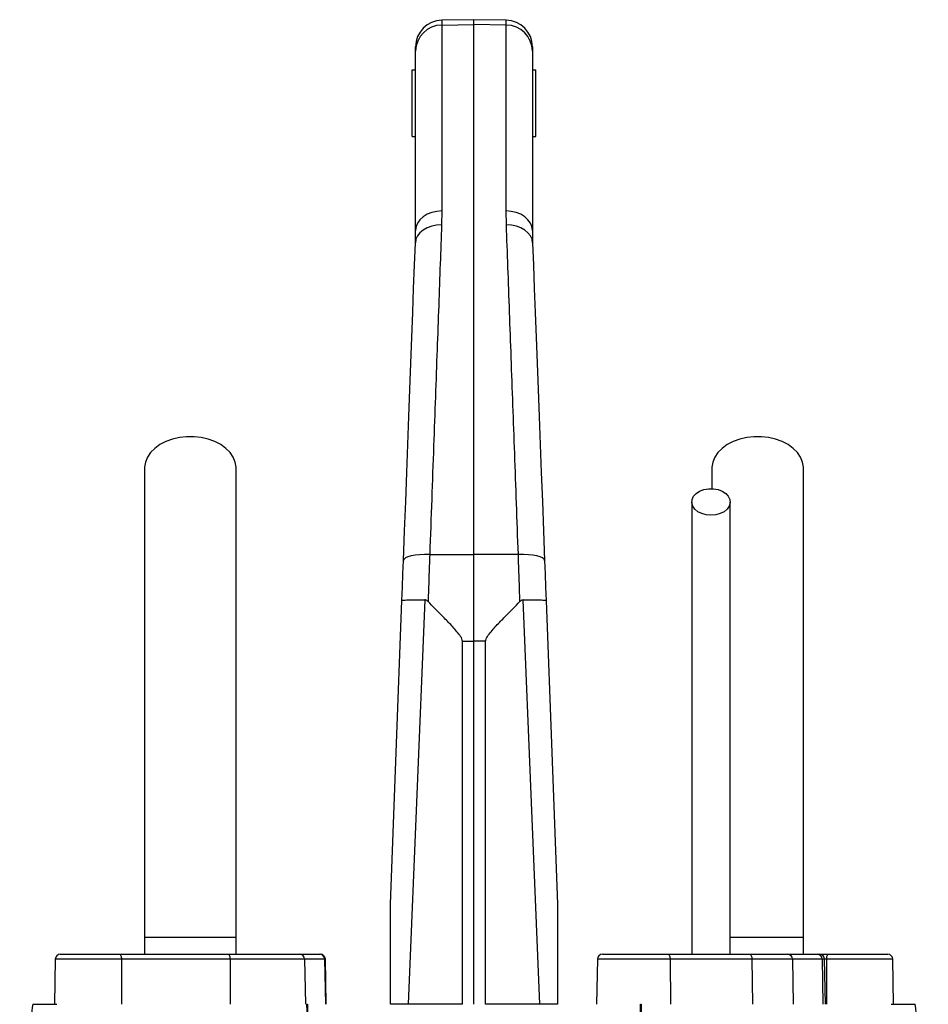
# Model space of a CAD drawing. Header units: millimetres. Extents: x 6 to 730, y 11 to 2128.
# Tile 9 of 9: x 292 to 564, y 1833 to 2128. Entities that reach past the tile are written whole.
import ezdxf

# ---------------------------------------------------------------- set-up
doc = ezdxf.new("R2010")
doc.units = ezdxf.units.MM

msp = doc.modelspace()

# ---------------------------------------------------------------- linework, layer by layer
at = {"color": 7, "linetype": 'Continuous', "lineweight": 25}
for p, q in [((427.91, 2128.26), (418.27, 2128.1)), ((437.55, 2128.1), (427.91, 2128.26)), ((427.91, 2126.83), (427.91, 2128.26)), ((418.27, 2126.67), (427.91, 2126.83)), ((418.27, 2126.67), (418.27, 2070.97)), ((427.91, 1968.08), (427.91, 2126.83)), ((437.55, 2126.67), (427.91, 2126.83)), ((437.55, 2070.97), (437.55, 2126.67)), ((410.41, 2118.81), (410.41, 2120.1)), ((410.41, 2065.14), (410.41, 2118.81)), ((445.41, 2120.1), (445.41, 2118.81)), ((445.41, 2118.81), (445.41, 2065.14)), ((409.41, 2093.26), (409.41, 2113.26)), ((409.41, 2113.26), (410.41, 2113.26)), ((445.41, 2113.26), (446.41, 2113.26)), ((446.41, 2093.26), (446.41, 2113.26)), ((409.41, 2093.26), (410.41, 2093.26)), ((445.41, 2093.26), (446.41, 2093.26)), ((418.27, 2070.97), (418.2, 2066.77)), ((437.63, 2066.77), (437.55, 2070.97)), ((410.34, 2061.39), (410.41, 2065.14)), ((445.41, 2065.14), (445.48, 2061.39)), ((499.16, 1993.78), (499.16, 1987.76)), ((414.63, 1968.02), (427.91, 1968.08)), ((427.91, 1942.03), (427.91, 1968.08)), ((441.2, 1968.02), (427.91, 1968.08)), ((424.42, 1942.03), (427.91, 1942.03)), ((424.42, 1833.26), (424.42, 1942.03)), ((427.91, 1833.26), (427.91, 1942.03)), ((431.4, 1942.03), (427.91, 1942.03)), ((431.4, 1833.26), (431.4, 1942.03)), ((329.16, 1853.26), (329.16, 1848.26)), ((356.66, 1853.26), (329.16, 1853.26)), ((356.66, 1848.26), (356.66, 1853.26)), ((526.66, 1853.26), (504.6, 1853.26)), ((526.66, 1848.26), (526.66, 1853.26)), ((302.44, 1846.79), (302.2, 1833.26)), ((303.94, 1848.26), (321.74, 1848.26)), ((321.74, 1848.26), (354.29, 1848.26)), ((322.25, 1846.79), (322.33, 1833.26)), ((354.8, 1846.79), (322.25, 1846.79)), ((354.29, 1848.26), (375.67, 1848.26)), ((354.8, 1846.79), (354.88, 1833.26)), ((377.15, 1846.79), (354.8, 1846.79)), ((375.67, 1848.26), (381.69, 1848.26)), ((377.15, 1846.79), (377.38, 1833.26)), ((383.16, 1846.79), (377.15, 1846.79)), ((381.69, 1848.26), (381.89, 1848.26)), ((383.16, 1846.79), (383.4, 1833.26)), ((383.62, 1833.26), (383.39, 1846.79)), ((464.87, 1846.79), (464.63, 1833.26)), ((466.37, 1848.26), (485.96, 1848.26)), ((485.96, 1848.26), (510.49, 1848.26)), ((486.67, 1846.79), (486.78, 1833.26)), ((511.2, 1846.79), (486.67, 1846.79)), ((510.49, 1848.26), (521.92, 1848.26)), ((511.2, 1846.79), (511.32, 1833.26)), ((523.35, 1846.79), (511.2, 1846.79)), ((521.92, 1848.26), (530.78, 1848.26)), ((523.35, 1846.79), (523.57, 1833.26)), ((532.2, 1846.79), (523.35, 1846.79)), ((530.78, 1848.26), (531.46, 1848.26)), ((531.46, 1848.26), (534.09, 1848.26)), ((532.2, 1846.79), (532.42, 1833.26)), ((533.2, 1833.26), (532.96, 1846.79)), ((533.58, 1846.79), (533.49, 1833.26)), ((534.09, 1848.26), (551.89, 1848.26)), ((553.62, 1833.26), (553.39, 1846.79)), ((296.89, 1833.26), (302.91, 1833.26)), ((377.81, 1833.26), (378.02, 1833.26)), ((424.42, 1833.26), (408.22, 1833.26)), ((447.61, 1833.26), (431.4, 1833.26)), ((477.81, 1833.26), (478.01, 1833.26)), ((552.91, 1833.26), (558.93, 1833.26))]:
    msp.add_line(p, q, dxfattribs=at)
at = {"color": 8, "linetype": 'Continuous', "lineweight": 25}
for p, q in [((418.27, 2128.1), (418.27, 2126.67)), ((437.55, 2126.67), (437.55, 2128.1)), ((322.25, 1846.79), (302.44, 1846.79)), ((383.39, 1846.79), (383.16, 1846.79)), ((486.67, 1846.79), (464.87, 1846.79)), ((532.96, 1846.79), (532.2, 1846.79)), ((533.58, 1846.79), (532.96, 1846.79)), ((553.39, 1846.79), (533.58, 1846.79))]:
    msp.add_line(p, q, dxfattribs=at)
at = {"color": 7, "linetype": 'Continuous', "lineweight": 25, "flags": 128}
for points in [[(418.27, 2070.97), (416.73, 2070.84), (415.26, 2070.5), (413.9, 2069.95), (412.71, 2069.23), (411.73, 2068.35), (411.01, 2067.35), (410.56, 2066.26), (410.41, 2065.14)], [(445.41, 2065.14), (445.26, 2066.26), (444.82, 2067.35), (444.09, 2068.35), (443.12, 2069.23), (441.93, 2069.95), (440.57, 2070.5), (439.09, 2070.84), (437.55, 2070.97)], [(418.2, 2066.77), (416.68, 2066.67), (415.23, 2066.38), (413.89, 2065.89), (412.71, 2065.23), (411.73, 2064.41), (411, 2063.48), (410.53, 2062.46), (410.34, 2061.39)], [(445.48, 2061.39), (445.3, 2062.46), (444.83, 2063.48), (444.09, 2064.41), (443.12, 2065.23), (441.94, 2065.89), (440.6, 2066.38), (439.14, 2066.67), (437.63, 2066.77)], [(406.77, 1966.24), (407.11, 1975.14), (407.44, 1983.91), (407.76, 1992.55), (408.08, 2001.03), (408.39, 2009.34), (408.7, 2017.46), (408.99, 2025.38), (409.28, 2033.08), (409.56, 2040.54), (409.83, 2047.76), (410.09, 2054.71), (410.34, 2061.39)], [(445.48, 2061.39), (445.73, 2054.71), (445.99, 2047.76), (446.27, 2040.54), (446.55, 2033.08), (446.83, 2025.38), (447.13, 2017.46), (447.44, 2009.34), (447.75, 2001.03), (448.06, 1992.55), (448.39, 1983.91), (448.72, 1975.14), (449.05, 1966.24)], [(356.66, 1993.78), (356.65, 1994.16), (356.39, 1995.69), (355.77, 1997.17), (354.82, 1998.56), (353.56, 1999.83), (352.03, 2000.94), (350.26, 2001.87), (348.3, 2002.58), (346.2, 2003.07), (344.02, 2003.32), (341.81, 2003.32), (339.62, 2003.07), (337.52, 2002.58), (335.56, 2001.87), (333.8, 2000.94), (332.26, 1999.83), (331.01, 1998.56), (330.06, 1997.17), (329.44, 1995.69), (329.17, 1994.16), (329.16, 1993.78)], [(526.66, 1993.78), (526.65, 1994.16), (526.39, 1995.69), (525.77, 1997.17), (524.82, 1998.56), (523.56, 1999.83), (522.03, 2000.94), (520.26, 2001.87), (518.3, 2002.58), (516.2, 2003.07), (514.02, 2003.32), (511.81, 2003.32), (509.62, 2003.07), (507.52, 2002.58), (505.56, 2001.87), (503.8, 2000.94), (502.26, 1999.83), (501.01, 1998.56), (500.06, 1997.17), (499.44, 1995.69), (499.17, 1994.16), (499.16, 1993.78)], [(498.91, 1979.78), (497.48, 1979.9), (496.14, 1980.27), (494.98, 1980.86), (494.06, 1981.63), (493.44, 1982.54), (493.17, 1983.53), (493.26, 1984.53), (493.71, 1985.48), (494.48, 1986.33), (495.53, 1987.02), (496.8, 1987.5), (498.19, 1987.75), (499.63, 1987.75), (501.03, 1987.5), (502.29, 1987.02), (503.34, 1986.33), (504.12, 1985.48), (504.56, 1984.53), (504.65, 1983.53), (504.38, 1982.54), (503.77, 1981.63), (502.85, 1980.86), (501.68, 1980.27), (500.34, 1979.9), (498.91, 1979.78)], [(414.63, 1968.02), (413.1, 1968.03), (411.63, 1967.96), (410.28, 1967.81), (409.09, 1967.6), (408.12, 1967.32), (407.39, 1967), (406.94, 1966.63), (406.77, 1966.24)], [(449.05, 1966.24), (448.89, 1966.63), (448.43, 1967), (447.71, 1967.32), (446.73, 1967.6), (445.55, 1967.81), (444.2, 1967.96), (442.73, 1968.03), (441.2, 1968.02)], [(406.32, 1954.2), (406.48, 1958.25), (406.63, 1962.26), (406.77, 1966.24)], [(449.05, 1966.24), (449.2, 1962.26), (449.35, 1958.25), (449.5, 1954.2)], [(402.91, 1863.26), (404.62, 1908.66), (406.32, 1954.2)], [(413.16, 1954.43), (410.68, 1893.71), (408.22, 1833.26)], [(447.61, 1833.26), (445.14, 1893.71), (442.67, 1954.43)], [(449.5, 1954.2), (451.21, 1908.66), (452.91, 1863.26)], [(321.74, 1848.26), (321.84, 1848.24), (321.93, 1848.15), (322.02, 1848.02), (322.1, 1847.83), (322.16, 1847.61), (322.21, 1847.36), (322.24, 1847.08), (322.25, 1846.79)], [(354.29, 1848.26), (354.39, 1848.24), (354.48, 1848.15), (354.57, 1848.02), (354.65, 1847.83), (354.71, 1847.61), (354.76, 1847.36), (354.79, 1847.08), (354.8, 1846.79)], [(485.96, 1848.26), (486.09, 1848.24), (486.23, 1848.15), (486.35, 1848.02), (486.46, 1847.83), (486.55, 1847.61), (486.61, 1847.36), (486.66, 1847.08), (486.67, 1846.79)], [(510.49, 1848.26), (510.63, 1848.24), (510.76, 1848.15), (510.88, 1848.02), (510.99, 1847.83), (511.08, 1847.61), (511.14, 1847.36), (511.19, 1847.08), (511.2, 1846.79)], [(533.58, 1846.79), (533.59, 1847.08), (533.62, 1847.36), (533.66, 1847.61), (533.73, 1847.83), (533.81, 1848.02), (533.89, 1848.15), (533.99, 1848.24), (534.09, 1848.26)]]:
    msp.add_lwpolyline(points, dxfattribs=at)
at = {"color": 7, "linetype": 'Continuous', "lineweight": 25}
for centre, radius, start, end in [((418.41, 2120.1), 8, 91, 180), ((437.41, 2120.1), 8, 0, 89), ((418.34, 2118.74), 7.93, 90.4758, 179.4906), ((437.49, 2118.74), 7.93, 0.5094, 89.5242), ((303.94, 1846.76), 1.5, 90, 179), ((375.66, 1846.78), 1.49, 0.5516, 89.568), ((381.68, 1846.78), 1.49, 0.5515, 89.5682), ((381.89, 1846.76), 1.5, 1, 90), ((466.37, 1846.76), 1.5, 90, 179), ((521.89, 1846.8), 1.46, 359.4836, 88.477), ((530.74, 1846.8), 1.46, 359.4842, 88.4767), ((531.46, 1846.76), 1.5, 1, 90), ((551.89, 1846.76), 1.5, 1, 90)]:
    msp.add_arc(centre, radius, start, end, dxfattribs=at)
for points, knots in [([(418.2, 2066.77), (418.06, 2062.93), (417.78, 2055.23), (417.33, 2042.7), (416.85, 2029.42), (416.34, 2015.37), (415.8, 2000.39), (415.23, 1984.63), (414.83, 1973.57), (414.63, 1968.02)], [0, 0, 0, 0, 0.138597, 0.277565, 0.416533, 0.55858, 0.700627, 0.84985, 1, 1, 1, 1]), ([(441.2, 1968.02), (441.01, 1973.14), (440.64, 1983.4), (440.1, 1998.33), (439.57, 2012.93), (439.06, 2027.08), (438.56, 2040.91), (438.08, 2054.29), (437.78, 2062.6), (437.63, 2066.77)], [0, 0, 0, 0, 0.1385971, 0.277565, 0.4165329, 0.5585776, 0.7006225, 0.8498478, 1, 1, 1, 1]), ([(329.16, 1993.78), (329.16, 1990.85), (329.16, 1985.03), (329.16, 1976.24), (329.16, 1967.37), (329.16, 1958.31), (329.16, 1948.95), (329.16, 1939.21), (329.16, 1929.48), (329.16, 1919.83), (329.16, 1910.35), (329.16, 1900.69), (329.16, 1889.95), (329.16, 1878.24), (329.16, 1865.66), (329.16, 1857.36), (329.16, 1853.26)], [0, 0, 0, 0, 0.079644, 0.158009, 0.235124, 0.311015, 0.385614, 0.459005, 0.531252, 0.593311, 0.654261, 0.714301, 0.773508, 0.85087, 0.926319, 1, 1, 1, 1]), ([(356.66, 1853.26), (356.66, 1855.8), (356.66, 1861.07), (356.66, 1869.28), (356.66, 1878.09), (356.66, 1886.75), (356.66, 1895.16), (356.66, 1903.21), (356.66, 1911.46), (356.66, 1920.21), (356.66, 1929.34), (356.66, 1938.77), (356.66, 1948.08), (356.66, 1957.26), (356.66, 1966.35), (356.66, 1975.42), (356.66, 1984.56), (356.66, 1990.67), (356.66, 1993.78)], [0, 0, 0, 0, 0.0455207, 0.094717, 0.1476106, 0.2042748, 0.2514561, 0.3008578, 0.3524183, 0.4062125, 0.4702248, 0.5372899, 0.6071723, 0.6799071, 0.7555867, 0.8341507, 0.9156094, 1, 1, 1, 1]), ([(526.66, 1853.26), (526.66, 1855.8), (526.66, 1861.07), (526.66, 1869.28), (526.66, 1878.09), (526.66, 1886.75), (526.66, 1895.16), (526.66, 1903.21), (526.66, 1911.46), (526.66, 1920.21), (526.66, 1929.34), (526.66, 1938.77), (526.66, 1948.08), (526.66, 1957.26), (526.66, 1966.35), (526.66, 1975.42), (526.66, 1984.56), (526.66, 1990.67), (526.66, 1993.78)], [0, 0, 0, 0, 0.0455207, 0.094717, 0.1476106, 0.2042748, 0.2514561, 0.3008578, 0.3524183, 0.4062125, 0.4702248, 0.5372899, 0.6071723, 0.6799071, 0.7555867, 0.8341507, 0.9156094, 1, 1, 1, 1]), ([(493.16, 1983.78), (493.16, 1981.64), (493.16, 1977.63), (493.16, 1971.97), (493.16, 1967.06), (493.16, 1962.9), (493.16, 1959.35), (493.16, 1956.14), (493.16, 1952.97), (493.16, 1948.5), (493.16, 1942.6), (493.16, 1935.12), (493.16, 1927.66), (493.16, 1920.26), (493.16, 1913.04), (493.16, 1905.77), (493.16, 1899.85), (493.16, 1895.36), (493.16, 1891.96), (493.16, 1887.98), (493.16, 1883.17), (493.16, 1877.54), (493.16, 1871.11), (493.16, 1863.89), (493.16, 1856.18), (493.16, 1850.88), (493.16, 1848.26)], [0, 0, 0, 0, 0.059817, 0.112226, 0.157228, 0.194828, 0.225042, 0.252172, 0.27969, 0.307589, 0.367157, 0.427071, 0.487082, 0.538307, 0.589484, 0.639397, 0.686031, 0.705879, 0.726224, 0.751348, 0.781668, 0.817174, 0.857036, 0.901805, 0.951507, 1, 1, 1, 1]), ([(504.66, 1848.26), (504.66, 1851.22), (504.66, 1857.05), (504.66, 1865.32), (504.66, 1872.66), (504.66, 1878.75), (504.66, 1883.86), (504.66, 1888.43), (504.66, 1894.89), (504.66, 1903.33), (504.66, 1913.4), (504.66, 1922.5), (504.66, 1930.68), (504.66, 1937.93), (504.66, 1944.62), (504.66, 1949.73), (504.66, 1953.76), (504.66, 1957.17), (504.66, 1961.24), (504.66, 1965.98), (504.66, 1971.35), (504.66, 1977.36), (504.66, 1981.56), (504.66, 1983.78)], [0, 0, 0, 0, 0.0547418, 0.1079746, 0.1535574, 0.1915014, 0.2218382, 0.2496404, 0.2778183, 0.3449789, 0.4130679, 0.4813205, 0.538685, 0.5959117, 0.650733, 0.7014627, 0.7248606, 0.754492, 0.7906133, 0.8332182, 0.8823131, 0.9379056, 1, 1, 1, 1]), ([(414.63, 1968.02), (414.55, 1965.7), (414.39, 1961.05), (414.23, 1956.31), (414.14, 1953.93)], [0, 0, 0, 0, 0.498699, 1, 1, 1, 1]), ([(441.68, 1953.93), (441.6, 1956.3), (441.44, 1961.04), (441.28, 1965.69), (441.2, 1968.02)], [0, 0, 0, 0, 0.4987067, 1, 1, 1, 1]), ([(406.32, 1954.2), (406.32, 1954.2), (406.32, 1954.22), (406.37, 1954.28), (406.86, 1954.38), (408.37, 1954.46), (410.53, 1954.49), (412.28, 1954.45), (413.16, 1954.43)], [0, 0, 0, 0, 0.004306, 0.052851, 0.290153, 0.52696, 0.763473, 1, 1, 1, 1]), ([(414.14, 1953.93), (414.02, 1954.04), (413.78, 1954.25), (413.43, 1954.4), (413.22, 1954.42), (413.16, 1954.43)], [0, 0, 0, 0, 0.450184, 0.83029, 1, 1, 1, 1]), ([(424.42, 1942.03), (424.39, 1942.28), (424.27, 1943.08), (422.96, 1944.76), (420.96, 1947.03), (417.78, 1950.22), (415.52, 1952.52), (414.14, 1953.93)], [0, 0, 0, 0, 0.046579, 0.151593, 0.388598, 0.625997, 1, 1, 1, 1]), ([(431.4, 1942.03), (431.44, 1942.28), (431.56, 1943.08), (432.87, 1944.76), (434.86, 1947.03), (438.05, 1950.22), (440.3, 1952.52), (441.68, 1953.93)], [0, 0, 0, 0, 0.046579, 0.151593, 0.388598, 0.625997, 1, 1, 1, 1]), ([(442.67, 1954.43), (442.54, 1954.41), (442.23, 1954.36), (441.91, 1954.14), (441.73, 1953.98), (441.68, 1953.93)], [0, 0, 0, 0, 0.356017, 0.81394, 1, 1, 1, 1]), ([(442.67, 1954.43), (443.55, 1954.45), (445.3, 1954.49), (447.46, 1954.46), (448.97, 1954.38), (449.45, 1954.28), (449.5, 1954.22), (449.5, 1954.2), (449.5, 1954.2)], [0, 0, 0, 0, 0.236527, 0.47304, 0.709847, 0.947149, 0.995694, 1, 1, 1, 1]), ([(402.91, 1833.26), (402.91, 1838.59), (402.91, 1845.49), (402.91, 1853.42), (402.91, 1856.74), (402.91, 1858.96), (402.91, 1860.45), (402.91, 1861.45), (402.91, 1862.12), (402.91, 1862.6), (402.91, 1862.92), (402.91, 1863.13), (402.91, 1863.23), (402.91, 1863.26), (402.91, 1863.26), (402.91, 1863.26)], [0, 0, 0, 0, 0.524122, 0.679036, 0.783067, 0.853041, 0.900222, 0.932154, 0.953886, 0.968802, 0.982741, 0.989976, 0.995143, 0.998793, 1, 1, 1, 1]), ([(452.91, 1863.26), (452.91, 1863.26), (452.91, 1863.25), (452.91, 1863.14), (452.91, 1862.75), (452.91, 1861.04), (452.91, 1856.69), (452.91, 1849.93), (452.91, 1841.67), (452.91, 1836.11), (452.91, 1833.26)], [0, 0, 0, 0, 0.0039265, 0.0088981, 0.0182412, 0.0520217, 0.1859593, 0.4526205, 0.7194515, 1, 1, 1, 1]), ([(295.68, 1833.26), (295.35, 1830.63), (294.67, 1825.35), (293.64, 1817.36), (292.7, 1810.1), (292.05, 1805.52), (291.78, 1803.59)], [0, 0, 0, 0, 0.268652, 0.537362, 0.804846, 1, 1, 1, 1]), ([(295.73, 1833.26), (295.71, 1833.26), (295.59, 1833.26), (295.92, 1833.26), (296.57, 1833.26), (296.89, 1833.26)], [0, 0, 0, 0, 0.094576, 0.557454, 1, 1, 1, 1]), ([(377.91, 1756.92), (378.08, 1763.56), (378.44, 1776.84), (378.38, 1796.58), (378.02, 1815.5), (378, 1827.44), (377.81, 1833.26), (377.81, 1833.26)], [0, 0, 0, 0, 0.258568, 0.517113, 0.775632, 0.999998, 1, 1, 1, 1]), ([(378.02, 1833.26), (378.02, 1833.26), (378.02, 1827.45), (378.29, 1815.51), (378.52, 1796.6), (378.6, 1776.85), (378.25, 1763.57), (378.07, 1756.93)], [0, 0, 0, 0, 0.0000015, 0.2240385, 0.4826421, 0.7412994, 1, 1, 1, 1]), ([(408.22, 1833.26), (407.35, 1833.26), (405.63, 1833.26), (403.89, 1833.26), (403.15, 1833.26), (402.91, 1833.26)], [0, 0, 0, 0, 0.403482, 0.806964, 1, 1, 1, 1]), ([(452.91, 1833.26), (452.38, 1833.26), (451.3, 1833.26), (449.31, 1833.26), (448.02, 1833.26), (447.61, 1833.26)], [0, 0, 0, 0, 0.403287, 0.806562, 1, 1, 1, 1]), ([(477.75, 1756.93), (477.58, 1763.57), (477.22, 1776.85), (477.3, 1796.6), (477.53, 1815.51), (477.81, 1827.45), (477.81, 1833.26), (477.81, 1833.26)], [0, 0, 0, 0, 0.258701, 0.517358, 0.775962, 0.999998, 1, 1, 1, 1]), ([(478.01, 1833.26), (478.01, 1833.26), (478.01, 1827.44), (477.71, 1815.5), (477.47, 1796.58), (477.38, 1776.84), (477.74, 1763.56), (477.92, 1756.92)], [0, 0, 0, 0, 0.000002, 0.224368, 0.482887, 0.741432, 1, 1, 1, 1]), ([(558.93, 1833.26), (559.3, 1833.26), (560.05, 1833.26), (560.11, 1833.26), (560.13, 1833.26)], [0, 0, 0, 0, 0.487664, 1, 1, 1, 1]), ([(564.04, 1803.59), (563.85, 1804.97), (563.31, 1808.79), (562.43, 1815.47), (561.32, 1823.99), (560.55, 1830.04), (560.14, 1833.26)], [0, 0, 0, 0, 0.139181, 0.38674, 0.673665, 1, 1, 1, 1])]:
    msp.add_open_spline(points, degree=3, knots=knots, dxfattribs=at)

doc.saveas('drawing.dxf')
